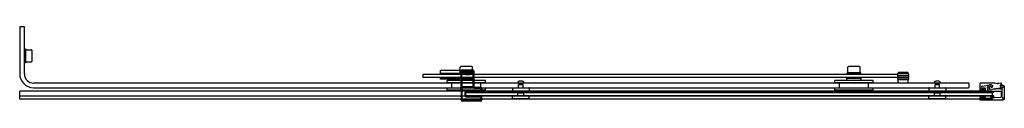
# Model space of a CAD drawing. Header units: millimetres. Extents: x 3759.11 to 3760.81, y 3824.97 to 3825.1.
import ezdxf

# ---------------------------------------------------------------- set-up
doc = ezdxf.new("R2010")
doc.units = ezdxf.units.MM
doc.layers.add('SANINDUSA', color=3, linetype='Continuous')

msp = doc.modelspace()

# ---------------------------------------------------------------- linework, layer by layer
at = {"layer": 'SANINDUSA'}
for p, q in [((3759.106, 3825.095), (3759.106, 3825.014)), ((3759.114, 3825.095), (3759.106, 3825.095)), ((3759.114, 3825.014), (3759.114, 3825.095)), ((3759.114, 3825.057), (3759.116, 3825.057)), ((3759.114, 3825.033), (3759.114, 3825.057)), ((3759.116, 3825.057), (3759.116, 3825.033)), ((3759.116, 3825.0535), (3759.1163, 3825.0535)), ((3759.1163, 3825.0344), (3759.1163, 3825.0557)), ((3759.1163, 3825.0557), (3759.1258, 3825.0557)), ((3759.1268, 3825.0547), (3759.1268, 3825.0354)), ((3759.116, 3825.033), (3759.114, 3825.033)), ((3759.1163, 3825.0365), (3759.116, 3825.0365)), ((3759.1258, 3825.0344), (3759.1163, 3825.0344)), ((3759.8031, 3825.0137), (3760.6231, 3825.0137)), ((3759.8031, 3825.0077), (3759.8031, 3825.0137)), ((3759.8674, 3825.0197), (3759.8331, 3825.0197)), ((3759.8331, 3825.0147), (3759.8331, 3825.0197)), ((3759.8661, 3825.0147), (3759.8331, 3825.0147)), ((3759.8336, 3825.0147), (3759.8336, 3825.0137)), ((3759.8661, 3825.0137), (3759.8661, 3825.0157)), ((3759.8674, 3825.016), (3759.8674, 3825.0255)), ((3759.8887, 3825.016), (3759.8674, 3825.016)), ((3759.8877, 3825.0265), (3759.8684, 3825.0265)), ((3759.8689, 3825.0187), (3759.8693, 3825.0183)), ((3759.8689, 3824.9843), (3759.8689, 3825.0187)), ((3759.8689, 3825.0135), (3759.869, 3825.0155)), ((3759.8689, 3825.0135), (3759.8704, 3825.0135)), ((3759.8689, 3825.0135), (3759.8689, 3825.007)), ((3759.869, 3825.0155), (3759.8693, 3825.0157)), ((3759.8693, 3825.0183), (3759.8708, 3825.0183)), ((3759.8693, 3825.0183), (3759.8693, 3825.0157)), ((3759.8708, 3825.0157), (3759.8693, 3825.0157)), ((3759.8696, 3825.0157), (3759.8696, 3825.016)), ((3759.8703, 3825.014), (3759.8706, 3825.0142)), ((3759.8704, 3825.007), (3759.8704, 3825.0135)), ((3759.8706, 3825.0142), (3759.8708, 3825.0157)), ((3759.8708, 3825.0157), (3759.8708, 3825.0183)), ((3759.8713, 3825.0203), (3759.8709, 3825.0207)), ((3759.8709, 3825.0207), (3759.8772, 3825.0207)), ((3759.8885, 3825.0203), (3759.8713, 3825.0203)), ((3759.8713, 3825.0203), (3759.8713, 3825.0188)), ((3759.8713, 3825.0188), (3759.8885, 3825.0188)), ((3759.8769, 3825.0138), (3759.8829, 3825.0138)), ((3759.877, 3825.0137), (3759.877, 3825.0138)), ((3759.8827, 3825.0137), (3759.877, 3825.0137)), ((3759.8774, 3825.0135), (3759.877, 3825.0137)), ((3759.8775, 3825.0209), (3759.8772, 3825.0206)), ((3759.8825, 3825.0206), (3759.8772, 3825.0206)), ((3759.8774, 3825.0205), (3759.8772, 3825.0206)), ((3759.8823, 3825.0205), (3759.8774, 3825.0205)), ((3759.8823, 3825.0135), (3759.8774, 3825.0135)), ((3759.8774, 3825.0133), (3759.8823, 3825.0133)), ((3759.8779, 3825.0129), (3759.8774, 3825.0133)), ((3759.8775, 3825.0209), (3759.8822, 3825.0209)), ((3759.8779, 3825.0129), (3759.8819, 3825.0129)), ((3759.8819, 3825.0129), (3759.8823, 3825.0133)), ((3759.8822, 3825.0209), (3759.8825, 3825.0206)), ((3759.8823, 3825.0205), (3759.8825, 3825.0206)), ((3759.8823, 3825.0135), (3759.8827, 3825.0137)), ((3759.8825, 3825.0207), (3759.8889, 3825.0207)), ((3759.8827, 3825.0137), (3759.8827, 3825.0138)), ((3759.8859, 3825.0137), (3759.8859, 3825.0137)), ((3759.8866, 3825.0157), (3759.8866, 3825.016)), ((3759.8889, 3825.0207), (3759.8885, 3825.0203)), ((3759.8885, 3825.0188), (3759.8885, 3825.0203)), ((3759.8887, 3825.016), (3759.8887, 3825.0255)), ((3759.889, 3825.0183), (3759.889, 3825.0157)), ((3759.889, 3825.0183), (3759.8905, 3825.0183)), ((3759.8905, 3825.0157), (3759.889, 3825.0157)), ((3759.889, 3825.0157), (3759.8891, 3825.0142)), ((3759.8891, 3825.0142), (3759.8894, 3825.014)), ((3759.8893, 3825.0135), (3759.8908, 3825.0135)), ((3759.8893, 3825.0135), (3759.8893, 3825.007)), ((3759.8901, 3825.0137), (3759.8901, 3825.0157)), ((3759.8905, 3825.0183), (3759.8909, 3825.0187)), ((3759.8905, 3825.0157), (3759.8905, 3825.0183)), ((3759.8905, 3825.0157), (3759.8907, 3825.0155)), ((3759.8908, 3825.0155), (3759.8908, 3825.0135)), ((3759.8908, 3825.007), (3759.8908, 3825.0135)), ((3759.8909, 3825.0187), (3759.8909, 3824.992)), ((3760.5361, 3825.0137), (3760.5361, 3825.0157)), ((3760.5374, 3825.016), (3760.5374, 3825.0255)), ((3760.5587, 3825.016), (3760.5374, 3825.016)), ((3760.5577, 3825.0265), (3760.5384, 3825.0265)), ((3760.5396, 3825.0157), (3760.5396, 3825.016)), ((3760.5559, 3825.0137), (3760.5559, 3825.0137)), ((3760.5566, 3825.0157), (3760.5566, 3825.016)), ((3760.5587, 3825.016), (3760.5587, 3825.0255)), ((3760.5601, 3825.0137), (3760.5601, 3825.0157)), ((3760.6231, 3825.0137), (3760.6231, 3825.0077)), ((3760.6251, 3825.0164), (3760.6246, 3825.0159)), ((3760.6416, 3825.0159), (3760.6246, 3825.0159)), ((3760.6246, 3825.0144), (3760.6246, 3825.0159)), ((3760.6416, 3825.0144), (3760.6246, 3825.0144)), ((3760.6416, 3825.0141), (3760.6246, 3825.0141)), ((3760.6246, 3825.0111), (3760.6416, 3825.0111)), ((3760.6411, 3825.0164), (3760.6251, 3825.0164)), ((3760.6261, 3825.0141), (3760.6261, 3825.0144)), ((3760.6261, 3825.0107), (3760.6261, 3825.0111)), ((3760.6401, 3825.0141), (3760.6401, 3825.0144)), ((3760.6401, 3825.0107), (3760.6401, 3825.0111)), ((3760.6411, 3825.0164), (3760.6416, 3825.0159)), ((3760.6416, 3825.0144), (3760.6416, 3825.0159)), ((3760.7461, 3824.998), (3759.13, 3824.998)), ((3760.6231, 3825.0077), (3759.8031, 3825.0077)), ((3759.8656, 3825.0067), (3759.8331, 3825.0067)), ((3759.8331, 3825.0047), (3759.8331, 3825.0067)), ((3759.8656, 3825.0047), (3759.8331, 3825.0047)), ((3759.8341, 3825.0077), (3759.8341, 3825.0067)), ((3759.9111, 3825.0025), (3759.8451, 3825.0025)), ((3759.8451, 3824.9985), (3759.8451, 3825.0025)), ((3759.9111, 3824.9985), (3759.8451, 3824.9985)), ((3759.8531, 3824.9895), (3759.8531, 3824.9985)), ((3759.8656, 3825.0067), (3759.8656, 3825.0077)), ((3759.8656, 3825.0067), (3759.8656, 3825.0057)), ((3759.8656, 3825.0067), (3759.8906, 3825.0067)), ((3759.8656, 3825.0067), (3759.8656, 3825.0067)), ((3759.8656, 3825.0047), (3759.8656, 3825.0057)), ((3759.8906, 3825.0057), (3759.8656, 3825.0057)), ((3759.8656, 3825.0025), (3759.8656, 3825.0047)), ((3759.8664, 3825.0038), (3759.8659, 3825.0057)), ((3759.8883, 3825.0027), (3759.8679, 3825.0027)), ((3759.8689, 3825.007), (3759.8704, 3825.007)), ((3759.8689, 3825.007), (3759.869, 3825.005)), ((3759.869, 3825.005), (3759.8693, 3825.0047)), ((3759.8691, 3824.9927), (3759.8691, 3825.0031)), ((3759.8691, 3825.0031), (3759.8691, 3825.0031)), ((3759.8691, 3824.9927), (3759.8691, 3825.0031)), ((3759.8692, 3825.0043), (3759.8693, 3825.0044)), ((3759.8709, 3825.0043), (3759.8692, 3825.0043)), ((3759.8692, 3825.0041), (3759.8693, 3825.0042)), ((3759.8693, 3825.0047), (3759.8708, 3825.0047)), ((3759.8693, 3825.0047), (3759.8693, 3825.0044)), ((3759.8693, 3825.0042), (3759.8693, 3824.9916)), ((3759.8703, 3825.0064), (3759.8706, 3825.0062)), ((3759.8708, 3825.0047), (3759.8706, 3825.0062)), ((3759.8708, 3825.0044), (3759.8708, 3825.0047)), ((3759.8708, 3825.0044), (3759.889, 3825.0044)), ((3759.8708, 3824.9916), (3759.8708, 3825.0042)), ((3759.8708, 3825.0042), (3759.889, 3825.0042)), ((3759.8709, 3825.0043), (3759.8709, 3825.0044)), ((3759.8709, 3825.0044), (3759.8709, 3825.0042)), ((3759.8714, 3825.0044), (3759.8883, 3825.0044)), ((3759.8714, 3825.0042), (3759.8714, 3825.0044)), ((3759.8883, 3825.0044), (3759.8883, 3825.0042)), ((3759.8888, 3825.0044), (3759.8889, 3825.0043)), ((3759.8888, 3825.0042), (3759.8888, 3825.0044)), ((3759.8906, 3825.0043), (3759.8889, 3825.0043)), ((3759.8891, 3825.0062), (3759.889, 3825.0047)), ((3759.889, 3825.0047), (3759.8905, 3825.0047)), ((3759.889, 3825.0047), (3759.889, 3825.0044)), ((3759.889, 3825.0042), (3759.889, 3824.9916)), ((3759.8891, 3825.0062), (3759.8894, 3825.0064)), ((3759.8893, 3825.007), (3759.8908, 3825.007)), ((3759.8897, 3825.0038), (3759.8902, 3825.0057)), ((3759.8905, 3825.0047), (3759.8907, 3825.005)), ((3759.8905, 3825.0044), (3759.8905, 3825.0047)), ((3759.8905, 3825.0044), (3759.8906, 3825.0043)), ((3759.8905, 3824.9916), (3759.8905, 3825.0042)), ((3759.8905, 3825.0042), (3759.8906, 3825.0041)), ((3759.8906, 3825.0067), (3759.8906, 3825.0077)), ((3759.8906, 3825.0057), (3759.8906, 3825.0067)), ((3759.8906, 3825.0047), (3759.8906, 3825.0057)), ((3759.8906, 3825.0025), (3759.8906, 3825.0047)), ((3759.8906, 3825.0031), (3759.8906, 3824.9927)), ((3759.8906, 3825.0031), (3759.8906, 3825.0031)), ((3759.8906, 3825.0031), (3759.8906, 3824.9927)), ((3759.8908, 3825.005), (3759.8908, 3825.007)), ((3759.9031, 3824.9895), (3759.9031, 3824.9985)), ((3759.9111, 3824.9985), (3759.9111, 3825.0025)), ((3759.9668, 3824.998), (3759.9668, 3824.9988)), ((3759.9773, 3824.998), (3759.9668, 3824.998)), ((3759.9681, 3824.99), (3759.9681, 3824.9952)), ((3759.9684, 3824.9955), (3759.9758, 3824.9955)), ((3759.9691, 3824.996), (3759.9691, 3824.998)), ((3759.9751, 3824.996), (3759.9691, 3824.996)), ((3759.9696, 3824.9956), (3759.9691, 3824.996)), ((3759.9748, 3825.0013), (3759.9694, 3825.0013)), ((3759.9745, 3824.9956), (3759.9751, 3824.996)), ((3759.9751, 3824.996), (3759.9751, 3824.998)), ((3759.9761, 3824.99), (3759.9761, 3824.9952)), ((3759.9773, 3824.998), (3759.9773, 3824.9988)), ((3760.5811, 3825.0025), (3760.5151, 3825.0025)), ((3760.5151, 3824.9985), (3760.5151, 3825.0025)), ((3760.5811, 3824.9985), (3760.5151, 3824.9985)), ((3760.5231, 3824.9895), (3760.5231, 3824.9985)), ((3760.5356, 3825.0067), (3760.5356, 3825.0077)), ((3760.5356, 3825.0067), (3760.5356, 3825.0057)), ((3760.5356, 3825.0067), (3760.5606, 3825.0067)), ((3760.5356, 3825.0067), (3760.5356, 3825.0067)), ((3760.5356, 3825.0047), (3760.5356, 3825.0057)), ((3760.5606, 3825.0057), (3760.5356, 3825.0057)), ((3760.5356, 3825.0025), (3760.5356, 3825.0047)), ((3760.5364, 3825.0038), (3760.5359, 3825.0057)), ((3760.5583, 3825.0027), (3760.5379, 3825.0027)), ((3760.5597, 3825.0038), (3760.5602, 3825.0057)), ((3760.5606, 3825.0067), (3760.5606, 3825.0077)), ((3760.5606, 3825.0057), (3760.5606, 3825.0067)), ((3760.5606, 3825.0047), (3760.5606, 3825.0057)), ((3760.5606, 3825.0025), (3760.5606, 3825.0047)), ((3760.5731, 3824.9895), (3760.5731, 3824.9985)), ((3760.5811, 3824.9985), (3760.5811, 3825.0025)), ((3760.6416, 3825.0107), (3760.6246, 3825.0107)), ((3760.6246, 3825.0077), (3760.6416, 3825.0077)), ((3760.6416, 3825.0074), (3760.6246, 3825.0074)), ((3760.6246, 3825.0044), (3760.6416, 3825.0044)), ((3760.6416, 3825.004), (3760.6246, 3825.004)), ((3760.6246, 3824.998), (3760.6246, 3825.004)), ((3760.6261, 3825.0074), (3760.6261, 3825.0077)), ((3760.6261, 3825.004), (3760.6261, 3825.0044)), ((3760.6401, 3825.0074), (3760.6401, 3825.0077)), ((3760.6401, 3825.004), (3760.6401, 3825.0044)), ((3760.6416, 3824.998), (3760.6416, 3825.004)), ((3760.6868, 3824.998), (3760.6868, 3824.9988)), ((3760.6973, 3824.998), (3760.6868, 3824.998)), ((3760.6881, 3824.99), (3760.6881, 3824.9952)), ((3760.6884, 3824.9955), (3760.6958, 3824.9955)), ((3760.6891, 3824.996), (3760.6891, 3824.998)), ((3760.6951, 3824.996), (3760.6891, 3824.996)), ((3760.6896, 3824.9956), (3760.6891, 3824.996)), ((3760.6948, 3825.0013), (3760.6894, 3825.0013)), ((3760.6945, 3824.9956), (3760.6951, 3824.996)), ((3760.6951, 3824.996), (3760.6951, 3824.998)), ((3760.6961, 3824.99), (3760.6961, 3824.9952)), ((3760.6973, 3824.998), (3760.6973, 3824.9988)), ((3760.7471, 3824.991), (3760.7471, 3824.997)), ((3760.7658, 3824.9971), (3760.7658, 3824.9853)), ((3760.7913, 3824.9981), (3760.7668, 3824.9981)), ((3760.7694, 3824.9929), (3760.7828, 3824.995)), ((3760.7929, 3824.9969), (3760.792, 3824.9978)), ((3760.7962, 3824.9972), (3760.7934, 3824.9968)), ((3760.7968, 3824.9968), (3760.7964, 3824.9971)), ((3760.7975, 3824.9972), (3760.7972, 3824.9969)), ((3760.802, 3824.998), (3760.7977, 3824.9974)), ((3760.8018, 3824.9956), (3760.803, 3824.996)), ((3760.8043, 3824.9939), (3760.8024, 3824.9935)), ((3759.8771, 3824.9838), (3759.106, 3824.9838)), ((3759.13, 3824.99), (3760.7461, 3824.99)), ((3759.9111, 3824.9895), (3759.8451, 3824.9895)), ((3759.8451, 3824.986), (3759.8451, 3824.9895)), ((3759.9111, 3824.986), (3759.8451, 3824.986)), ((3759.8689, 3824.9843), (3759.8689, 3824.9842)), ((3759.8689, 3824.9834), (3759.8689, 3824.9772)), ((3759.8691, 3824.9927), (3759.8691, 3824.9927)), ((3759.8693, 3824.9916), (3759.8692, 3824.9917)), ((3759.8693, 3824.9914), (3759.8692, 3824.9915)), ((3759.8692, 3824.9915), (3759.8709, 3824.9915)), ((3759.8693, 3824.9914), (3759.8693, 3824.9694)), ((3759.889, 3824.9916), (3759.8708, 3824.9916)), ((3759.8708, 3824.9694), (3759.8708, 3824.9914)), ((3759.889, 3824.9914), (3759.8708, 3824.9914)), ((3759.8709, 3824.9916), (3759.8709, 3824.9915)), ((3759.8709, 3824.9915), (3759.8709, 3824.9915)), ((3759.8714, 3824.9915), (3759.8714, 3824.9916)), ((3759.8883, 3824.9915), (3759.8714, 3824.9915)), ((3759.8756, 3824.9819), (3759.8771, 3824.9819)), ((3759.8756, 3824.9819), (3759.8756, 3824.9761)), ((3759.8771, 3824.9835), (3759.8771, 3824.9838)), ((3760.7871, 3824.9838), (3759.8771, 3824.9838)), ((3759.8771, 3824.9835), (3759.8771, 3824.9831)), ((3759.8771, 3824.9826), (3759.8771, 3824.9831)), ((3759.8771, 3824.9826), (3759.8771, 3824.9823)), ((3759.8771, 3824.9757), (3759.8771, 3824.9823)), ((3760.7871, 3824.9823), (3759.8771, 3824.9823)), ((3759.8771, 3824.982), (3760.7871, 3824.982)), ((3759.8771, 3824.976), (3759.8771, 3824.982)), ((3759.8771, 3824.9761), (3759.8771, 3824.9819)), ((3759.8774, 3824.9822), (3759.8776, 3824.9824)), ((3759.9032, 3824.9822), (3759.8774, 3824.9822)), ((3759.8776, 3824.9839), (3759.8776, 3824.9824)), ((3759.903, 3824.9839), (3759.8776, 3824.9839)), ((3759.8776, 3824.9824), (3759.903, 3824.9824)), ((3759.8883, 3824.9916), (3759.8883, 3824.9915)), ((3759.8888, 3824.9915), (3759.8888, 3824.9916)), ((3759.8889, 3824.9915), (3759.8888, 3824.9915)), ((3759.8889, 3824.9915), (3759.8906, 3824.9915)), ((3759.889, 3824.9914), (3759.8905, 3824.9914)), ((3759.8906, 3824.9917), (3759.8905, 3824.9916)), ((3759.8906, 3824.9915), (3759.8905, 3824.9914)), ((3759.8906, 3824.9927), (3759.8906, 3824.9927)), ((3759.8909, 3824.992), (3759.8906, 3824.9917)), ((3759.8906, 3824.9917), (3759.8906, 3824.9915)), ((3759.8915, 3824.9906), (3759.8919, 3824.991)), ((3759.9025, 3824.9906), (3759.8915, 3824.9906)), ((3759.8915, 3824.9906), (3759.8915, 3824.9891)), ((3759.8915, 3824.9891), (3759.9025, 3824.9891)), ((3759.8919, 3824.991), (3759.9029, 3824.991)), ((3759.9029, 3824.991), (3759.9025, 3824.9906)), ((3759.9025, 3824.9891), (3759.9025, 3824.9906)), ((3759.903, 3824.9886), (3759.9045, 3824.9886)), ((3759.903, 3824.9886), (3759.903, 3824.9839)), ((3759.903, 3824.9839), (3759.903, 3824.9824)), ((3759.9045, 3824.9839), (3759.903, 3824.9839)), ((3759.903, 3824.9824), (3759.9032, 3824.9822)), ((3759.9045, 3824.9886), (3759.9049, 3824.989)), ((3759.9045, 3824.9839), (3759.9045, 3824.9886)), ((3759.9047, 3824.9837), (3759.9045, 3824.9839)), ((3759.9047, 3824.9841), (3759.9049, 3824.9843)), ((3759.9049, 3824.989), (3759.9049, 3824.9843)), ((3759.9111, 3824.986), (3759.9111, 3824.9895)), ((3759.9576, 3824.9897), (3759.9576, 3824.9823)), ((3759.9579, 3824.99), (3759.9863, 3824.99)), ((3759.9863, 3824.982), (3759.9579, 3824.982)), ((3759.9675, 3824.981), (3759.967, 3824.9805)), ((3759.9772, 3824.9805), (3759.967, 3824.9805)), ((3759.967, 3824.976), (3759.967, 3824.9805)), ((3759.9767, 3824.981), (3759.9675, 3824.981)), ((3759.9681, 3824.981), (3759.9681, 3824.982)), ((3759.9761, 3824.981), (3759.9761, 3824.982)), ((3759.9767, 3824.981), (3759.9772, 3824.9805)), ((3759.9772, 3824.976), (3759.9772, 3824.9805)), ((3759.9866, 3824.9897), (3759.9866, 3824.9823)), ((3760.5811, 3824.9895), (3760.5151, 3824.9895)), ((3760.5151, 3824.986), (3760.5151, 3824.9895)), ((3760.5811, 3824.986), (3760.5151, 3824.986)), ((3760.5811, 3824.986), (3760.5811, 3824.9895)), ((3760.6776, 3824.9897), (3760.6776, 3824.9823)), ((3760.6779, 3824.99), (3760.7063, 3824.99)), ((3760.7063, 3824.982), (3760.6779, 3824.982)), ((3760.6875, 3824.981), (3760.687, 3824.9805)), ((3760.6972, 3824.9805), (3760.687, 3824.9805)), ((3760.687, 3824.976), (3760.687, 3824.9805)), ((3760.6967, 3824.981), (3760.6875, 3824.981)), ((3760.6881, 3824.981), (3760.6881, 3824.982)), ((3760.6961, 3824.981), (3760.6961, 3824.982)), ((3760.6967, 3824.981), (3760.6972, 3824.9805)), ((3760.6972, 3824.976), (3760.6972, 3824.9805)), ((3760.7066, 3824.9897), (3760.7066, 3824.9823)), ((3760.7668, 3824.986), (3760.7668, 3824.9867)), ((3760.7668, 3824.9843), (3760.7686, 3824.9843)), ((3760.7671, 3824.987), (3760.774, 3824.987)), ((3760.7741, 3824.9868), (3760.7671, 3824.9868)), ((3760.7671, 3824.9868), (3760.7671, 3824.9858)), ((3760.7671, 3824.9858), (3760.7693, 3824.9858)), ((3760.7686, 3824.9857), (3760.7671, 3824.9857)), ((3760.7671, 3824.9838), (3760.7671, 3824.982)), ((3760.7693, 3824.9838), (3760.7671, 3824.9838)), ((3760.7671, 3824.982), (3760.7741, 3824.982)), ((3760.7689, 3824.9846), (3760.7689, 3824.9854)), ((3760.7693, 3824.9858), (3760.7693, 3824.9838)), ((3760.7743, 3824.9893), (3760.7697, 3824.9893)), ((3760.7718, 3824.9838), (3760.7718, 3824.9858)), ((3760.7718, 3824.9858), (3760.7741, 3824.9858)), ((3760.7741, 3824.9838), (3760.7718, 3824.9838)), ((3760.7722, 3824.9854), (3760.7722, 3824.9846)), ((3760.774, 3824.9857), (3760.7725, 3824.9857)), ((3760.7725, 3824.9843), (3760.7743, 3824.9843)), ((3760.7741, 3824.9858), (3760.7741, 3824.9868)), ((3760.7741, 3824.982), (3760.7741, 3824.9838)), ((3760.7743, 3824.9867), (3760.7743, 3824.986)), ((3760.7753, 3824.9853), (3760.7753, 3824.9883)), ((3760.8013, 3824.9879), (3760.7839, 3824.9869)), ((3760.7841, 3824.9875), (3760.8013, 3824.99)), ((3760.7844, 3824.9834), (3760.7844, 3824.9827)), ((3760.7856, 3824.9827), (3760.7856, 3824.9834)), ((3760.7861, 3824.9839), (3760.7881, 3824.9839)), ((3760.7871, 3824.9835), (3760.7871, 3824.9838)), ((3760.7871, 3824.9835), (3760.7871, 3824.9831)), ((3760.7871, 3824.9826), (3760.7871, 3824.9831)), ((3760.7871, 3824.9826), (3760.7871, 3824.9823)), ((3760.7871, 3824.9823), (3760.7871, 3824.9757)), ((3760.7871, 3824.982), (3760.7871, 3824.976)), ((3760.7886, 3824.9834), (3760.7886, 3824.9827)), ((3760.7898, 3824.9827), (3760.7898, 3824.9834)), ((3760.7903, 3824.9839), (3760.8013, 3824.9839)), ((3760.8023, 3824.9829), (3760.8023, 3824.9742)), ((3760.8038, 3824.9794), (3760.8043, 3824.9798)), ((3760.8043, 3824.9782), (3760.8038, 3824.9787)), ((3760.8043, 3824.98), (3760.8043, 3824.9894)), ((3760.8043, 3824.9738), (3760.8043, 3824.978)), ((3760.8044, 3824.9737), (3760.8044, 3824.9893)), ((3760.8046, 3824.9901), (3760.8056, 3824.991)), ((3760.8046, 3824.9898), (3760.8055, 3824.9907)), ((3760.8058, 3824.9917), (3760.8058, 3824.9927)), ((3760.8058, 3824.9917), (3760.8058, 3824.9917)), ((3760.8059, 3824.9916), (3760.8059, 3824.9924)), ((3760.8069, 3824.9934), (3760.8079, 3824.9934)), ((3760.8079, 3824.9934), (3760.8079, 3824.9694)), ((3759.8771, 3824.9757), (3759.106, 3824.9757)), ((3760.7871, 3824.9702), (3759.106, 3824.9702)), ((3759.8689, 3824.9762), (3759.869, 3824.9758)), ((3759.869, 3824.9699), (3759.8689, 3824.9697)), ((3759.8689, 3824.969), (3759.8689, 3824.9697)), ((3759.8693, 3824.9694), (3759.8689, 3824.969)), ((3759.869, 3824.9744), (3759.869, 3824.9712)), ((3759.8693, 3824.9694), (3759.8708, 3824.9694)), ((3759.8709, 3824.967), (3759.8713, 3824.9674)), ((3759.9029, 3824.967), (3759.8709, 3824.967)), ((3759.8713, 3824.9674), (3759.8713, 3824.9689)), ((3759.9025, 3824.9689), (3759.8713, 3824.9689)), ((3759.8713, 3824.9674), (3759.9025, 3824.9674)), ((3759.8756, 3824.9761), (3759.8771, 3824.9761)), ((3760.7871, 3824.976), (3759.8771, 3824.976)), ((3760.7871, 3824.9757), (3759.8771, 3824.9757)), ((3759.8774, 3824.9758), (3759.9032, 3824.9758)), ((3759.8776, 3824.9756), (3759.8774, 3824.9758)), ((3759.8776, 3824.9741), (3759.8776, 3824.9756)), ((3759.903, 3824.9756), (3759.8776, 3824.9756)), ((3759.8776, 3824.9741), (3759.903, 3824.9741)), ((3759.9025, 3824.9674), (3759.9025, 3824.9689)), ((3759.9025, 3824.9674), (3759.9029, 3824.967)), ((3759.9032, 3824.9758), (3759.903, 3824.9756)), ((3759.903, 3824.9756), (3759.903, 3824.9741)), ((3759.903, 3824.9741), (3759.9045, 3824.9741)), ((3759.903, 3824.9741), (3759.903, 3824.9694)), ((3759.9045, 3824.9694), (3759.903, 3824.9694)), ((3759.9045, 3824.9741), (3759.9047, 3824.9743)), ((3759.9045, 3824.9694), (3759.9045, 3824.9741)), ((3759.9049, 3824.969), (3759.9045, 3824.9694)), ((3759.9047, 3824.9712), (3759.9047, 3824.9743)), ((3759.9049, 3824.9697), (3759.9047, 3824.9699)), ((3759.9049, 3824.9697), (3759.9049, 3824.969)), ((3759.9576, 3824.9711), (3759.9576, 3824.9757)), ((3759.9866, 3824.971), (3759.9576, 3824.971)), ((3759.9576, 3824.97), (3759.9576, 3824.971)), ((3759.9866, 3824.97), (3759.9576, 3824.97)), ((3759.9863, 3824.976), (3759.9579, 3824.976)), ((3759.9866, 3824.9711), (3759.9866, 3824.9757)), ((3759.9866, 3824.97), (3759.9866, 3824.971)), ((3760.6776, 3824.9711), (3760.6776, 3824.9757)), ((3760.7066, 3824.971), (3760.6776, 3824.971)), ((3760.6776, 3824.97), (3760.6776, 3824.971)), ((3760.7066, 3824.97), (3760.6776, 3824.97)), ((3760.7063, 3824.976), (3760.6779, 3824.976)), ((3760.7066, 3824.9711), (3760.7066, 3824.9757)), ((3760.7066, 3824.97), (3760.7066, 3824.971)), ((3760.7658, 3824.9728), (3760.7658, 3824.9698)), ((3760.7686, 3824.9738), (3760.7668, 3824.9738)), ((3760.7668, 3824.9714), (3760.7668, 3824.9721)), ((3760.7668, 3824.9688), (3760.8046, 3824.9688)), ((3760.7671, 3824.976), (3760.7671, 3824.9742)), ((3760.7741, 3824.976), (3760.7671, 3824.976)), ((3760.7671, 3824.9742), (3760.7693, 3824.9742)), ((3760.7671, 3824.9724), (3760.7686, 3824.9724)), ((3760.7693, 3824.9722), (3760.7671, 3824.9722)), ((3760.7671, 3824.9722), (3760.7671, 3824.9712)), ((3760.7671, 3824.9712), (3760.7741, 3824.9712)), ((3760.774, 3824.9711), (3760.7671, 3824.9711)), ((3760.7689, 3824.9727), (3760.7689, 3824.9735)), ((3760.7693, 3824.9742), (3760.7693, 3824.9722)), ((3760.7718, 3824.9742), (3760.7741, 3824.9742)), ((3760.7718, 3824.9722), (3760.7718, 3824.9742)), ((3760.7741, 3824.9722), (3760.7718, 3824.9722)), ((3760.7722, 3824.9735), (3760.7722, 3824.9727)), ((3760.7743, 3824.9738), (3760.7725, 3824.9738)), ((3760.7725, 3824.9724), (3760.774, 3824.9724)), ((3760.7741, 3824.9742), (3760.7741, 3824.976)), ((3760.7741, 3824.9712), (3760.7741, 3824.9722)), ((3760.7743, 3824.9721), (3760.7743, 3824.9714)), ((3760.7753, 3824.9724), (3760.7753, 3824.9728)), ((3760.7839, 3824.972), (3760.7764, 3824.9714)), ((3760.7844, 3824.9753), (3760.7844, 3824.9725)), ((3760.7856, 3824.9726), (3760.7856, 3824.9753)), ((3760.7881, 3824.9723), (3760.7861, 3824.9721)), ((3760.7871, 3824.9757), (3760.7871, 3824.9754)), ((3760.7871, 3824.9744), (3760.7871, 3824.9754)), ((3760.7871, 3824.9744), (3760.7871, 3824.9712)), ((3760.7871, 3824.9702), (3760.7871, 3824.9712)), ((3760.7886, 3824.9753), (3760.7886, 3824.9728)), ((3760.7898, 3824.9729), (3760.7898, 3824.9753)), ((3760.8014, 3824.9732), (3760.7903, 3824.9724)), ((3760.8055, 3824.9724), (3760.8046, 3824.9733)), ((3760.8055, 3824.9722), (3760.8046, 3824.9731)), ((3760.8058, 3824.97), (3760.8058, 3824.9715)), ((3760.8059, 3824.9704), (3760.8059, 3824.9714)), ((3760.8079, 3824.9694), (3760.8069, 3824.9694))]:
    msp.add_line(p, q, dxfattribs=at)
at = {"layer": 'SANINDUSA', "ltscale": 10}
msp.add_line((3759.106, 3824.9702), (3759.106, 3824.9838), dxfattribs=at)
at = {"layer": 'SANINDUSA'}
for centre, radius, start, end in [((3759.1258, 3825.0547), 0.001, 0, 90), ((3759.1258, 3825.0354), 0.001, 270, 0), ((3759.13, 3825.014), 0.024, 180, 270), ((3759.13, 3825.014), 0.016, 180, 270), ((3759.8684, 3825.0255), 0.001, 90, 180), ((3759.8798, 3825.1136), 0.1001, 264.5435, 268.5641), ((3759.8725, 3825.0142), 0.00217, 185.005, 198.8651), ((3759.8798, 3825.1136), 0.1006, 264.6327, 268.7818), ((3759.8798, 3825.1136), 0.0998, 264.6918, 275.3262), ((3759.8798, 3825.1136), 0.0983, 264.6918, 275.3262), ((3759.877, 3825.0144), 0.000652, 254.7859, 270.4494), ((3759.8773, 3825.0204), 0.000144, 338.2447, 60), ((3759.8773, 3825.0134), 0.000144, 323.7076, 60), ((3759.8798, 3825.1136), 0.1006, 271.2363, 275.3849), ((3759.8824, 3825.0204), 0.000144, 120, 201.7553), ((3759.8824, 3825.0134), 0.000144, 120, 216.2924), ((3759.8798, 3825.1136), 0.1001, 271.4545, 275.4745), ((3759.8877, 3825.0255), 0.001, 0, 90), ((3759.8872, 3825.0142), 0.00217, 341.0923, 354.9415), ((3760.5384, 3825.0255), 0.001, 90, 180), ((3760.5577, 3825.0255), 0.001, 0, 90), ((3760.6246, 3825.0126), 0.0015, 90, 270), ((3760.6416, 3825.0126), 0.0015, 270, 90), ((3759.8679, 3825.0042), 0.0015, 195.0662, 270), ((3759.8695, 3825.0022), 0.0005, 37.385, 90), ((3759.8725, 3825.0063), 0.00217, 161.1324, 174.9975), ((3759.8798, 3824.9068), 0.1001, 84.5255, 95.4565), ((3759.8798, 3824.9068), 0.1006, 84.6151, 95.3673), ((3759.8798, 3824.9068), 0.0998, 84.6738, 95.3082), ((3759.8798, 3824.9068), 0.0983, 84.6738, 95.3082), ((3759.8867, 3825.0022), 0.0005, 90, 142.615), ((3759.8883, 3825.0042), 0.0015, 270, 344.9338), ((3759.8872, 3825.0063), 0.00217, 5.056, 18.9102), ((3759.9694, 3824.9988), 0.00256, 90, 180), ((3759.9684, 3824.9952), 0.0003, 90, 180), ((3759.9695, 3824.9955), 0.000144, 0.1548, 60), ((3759.9746, 3824.9955), 0.000144, 120, 179.8452), ((3759.9748, 3824.9988), 0.00256, 0, 90), ((3759.9758, 3824.9952), 0.0003, 0, 90), ((3760.5379, 3825.0042), 0.0015, 195.0662, 270), ((3760.5395, 3825.0022), 0.0005, 37.385, 90), ((3760.5567, 3825.0022), 0.0005, 90, 142.615), ((3760.5583, 3825.0042), 0.0015, 270, 344.9338), ((3760.6246, 3825.0092), 0.0015, 90, 270), ((3760.6246, 3825.0059), 0.0015, 90, 270), ((3760.6416, 3825.0092), 0.0015, 270, 90), ((3760.6416, 3825.0059), 0.0015, 270, 90), ((3760.6894, 3824.9988), 0.00256, 90, 180), ((3760.6884, 3824.9952), 0.0003, 90, 180), ((3760.6895, 3824.9955), 0.000144, 0.1548, 60), ((3760.6946, 3824.9955), 0.000144, 120, 179.8452), ((3760.6948, 3824.9988), 0.00256, 0, 90), ((3760.6958, 3824.9952), 0.0003, 0, 90), ((3760.7461, 3824.997), 0.001, 0, 90), ((3760.7668, 3824.9971), 0.001, 90, 180), ((3760.7837, 3824.9893), 0.00537, 55.3737, 271.6209), ((3760.7838, 3824.9891), 0.00598, 55.5307, 98.9939), ((3760.7862, 3824.9926), 0.00177, 232.1849, 55.5307), ((3760.7913, 3824.9971), 0.001, 45, 90), ((3760.7933, 3824.9972), 0.0005, 225, 278), ((3760.7963, 3824.9969), 0.0003, 53, 98), ((3760.7963, 3824.9969), 0.0003, 53, 98), ((3760.7963, 3824.9969), 0.0003, 53, 98), ((3760.7963, 3824.9969), 0.0003, 53, 98), ((3760.797, 3824.9971), 0.0003, 233, 323), ((3760.797, 3824.9971), 0.0003, 233, 323), ((3760.797, 3824.9971), 0.0003, 233, 323), ((3760.797, 3824.9971), 0.0003, 233, 323), ((3760.7977, 3824.9971), 0.0003, 98, 143), ((3760.7977, 3824.9971), 0.0003, 98, 143), ((3760.7977, 3824.9971), 0.0003, 98, 143), ((3760.7977, 3824.9971), 0.0003, 98, 143), ((3760.8021, 3824.9946), 0.001, 107.0409, 195.5318), ((3760.7838, 3824.9895), 0.018, 3.1257, 15.5318), ((3760.8021, 3824.997), 0.001, 22.0416, 98), ((3760.8029, 3824.9964), 0.0005, 287.0409, 19.8637), ((3760.7838, 3824.9895), 0.0208, 19.8637, 22.0416), ((3760.8046, 3824.9927), 0.00125, 0, 102.0409), ((3759.8776, 3824.9819), 0.000501, 135.0045, 179.9811), ((3759.9031, 3824.9837), 0.0016, 350.2247, 359.4609), ((3759.9579, 3824.9897), 0.0003, 90, 180), ((3759.9579, 3824.9823), 0.0003, 180, 270), ((3759.9863, 3824.9897), 0.0003, 0, 90), ((3759.9863, 3824.9823), 0.0003, 270, 0), ((3760.6779, 3824.9897), 0.0003, 90, 180), ((3760.6779, 3824.9823), 0.0003, 180, 270), ((3760.7063, 3824.9897), 0.0003, 0, 90), ((3760.7063, 3824.9823), 0.0003, 270, 0), ((3760.7461, 3824.991), 0.001, 270, 0), ((3760.7668, 3824.9853), 0.001, 180, 270), ((3760.7671, 3824.9867), 0.0003, 90, 180), ((3760.7671, 3824.986), 0.0003, 180, 270), ((3760.7697, 3824.9911), 0.00183, 98.9939, 270), ((3760.7686, 3824.9854), 0.0003, 0, 90), ((3760.7686, 3824.9846), 0.0003, 270, 0), ((3760.7725, 3824.9854), 0.0003, 90, 180), ((3760.7725, 3824.9846), 0.0003, 180, 270), ((3760.774, 3824.9867), 0.0003, 0, 90), ((3760.774, 3824.986), 0.0003, 270, 0), ((3760.7743, 3824.9883), 0.001, 0, 90), ((3760.7743, 3824.9853), 0.001, 270, 0), ((3760.7838, 3824.9895), 0.0026, 53.9783, 273), ((3760.7838, 3824.9895), 0.0021, 52.1849, 278.3756), ((3760.7839, 3824.9834), 0.0005, 0, 91.6209), ((3760.785, 3824.9827), 0.0006, 180, 0), ((3760.785, 3824.9827), 0.0006, 180, 360), ((3760.785, 3824.9827), 0.0006, 180, 360), ((3760.785, 3824.9827), 0.0006, 180, 360), ((3760.7861, 3824.9927), 0.00125, 233.9783, 55.3737), ((3760.7861, 3824.9834), 0.0005, 90, 180), ((3760.7881, 3824.9834), 0.0005, 0, 90), ((3760.7892, 3824.9827), 0.0006, 180, 0), ((3760.7892, 3824.9827), 0.0006, 180, 360), ((3760.7892, 3824.9827), 0.0006, 180, 360), ((3760.7892, 3824.9827), 0.0006, 180, 360), ((3760.7903, 3824.9834), 0.0005, 90, 180), ((3760.8013, 3824.9905), 0.0005, 278.3756, 3.1257), ((3760.8013, 3824.9889), 0.001, 273, 357.7502), ((3760.8013, 3824.9829), 0.001, 0, 90), ((3760.8025, 3824.993), 0.0005, 102.0409, 190.5318), ((3760.7838, 3824.9895), 0.0185, 357.7502, 10.5318), ((3760.8041, 3824.979), 0.0005, 135, 225), ((3760.8041, 3824.979), 0.0005, 135, 225), ((3760.8041, 3824.979), 0.0005, 135, 225), ((3760.8041, 3824.979), 0.0005, 135, 225), ((3760.8053, 3824.9894), 0.001, 135, 180), ((3760.8041, 3824.98), 0.00025, 315, 0), ((3760.8041, 3824.98), 0.00025, 315.0003, 359.9997), ((3760.8041, 3824.98), 0.00025, 315.0003, 359.9997), ((3760.8041, 3824.98), 0.00025, 315.0003, 359.9997), ((3760.8041, 3824.978), 0.00025, 0, 45), ((3760.8041, 3824.978), 0.00025, 0.0003, 44.9997), ((3760.8041, 3824.978), 0.00025, 0.0003, 44.9997), ((3760.8041, 3824.978), 0.00025, 0.0003, 44.9997), ((3760.805, 3824.9893), 0.00065, 135.4448, 180), ((3760.8045, 3824.9916), 0.00135, 315.4448, 0), ((3760.8048, 3824.9917), 0.001, 315, 0), ((3760.8069, 3824.9924), 0.001, 90, 180), ((3759.8776, 3824.9761), 0.000501, 180.019, 224.9954), ((3759.9579, 3824.9757), 0.0003, 90, 180), ((3759.9577, 3824.9711), 0.0001, 180, 270), ((3759.9863, 3824.9757), 0.0003, 0, 90), ((3759.9865, 3824.9711), 0.0001, 270, 0), ((3760.6779, 3824.9757), 0.0003, 90, 180), ((3760.6777, 3824.9711), 0.0001, 180, 270), ((3760.7063, 3824.9757), 0.0003, 0, 90), ((3760.7065, 3824.9711), 0.0001, 270, 0), ((3760.7668, 3824.9728), 0.001, 90, 180), ((3760.7668, 3824.9698), 0.001, 180, 270), ((3760.7671, 3824.9721), 0.0003, 90, 180), ((3760.7671, 3824.9714), 0.0003, 180, 270), ((3760.7686, 3824.9735), 0.0003, 0, 90), ((3760.7686, 3824.9727), 0.0003, 270, 0), ((3760.7725, 3824.9735), 0.0003, 90, 180), ((3760.7725, 3824.9727), 0.0003, 180, 270), ((3760.774, 3824.9721), 0.0003, 0, 90), ((3760.774, 3824.9714), 0.0003, 270, 0), ((3760.7743, 3824.9728), 0.001, 0, 90), ((3760.7763, 3824.9724), 0.001, 180, 274.057), ((3760.7839, 3824.9725), 0.0005, 274.057, 0), ((3760.785, 3824.9753), 0.0006, 0, 180), ((3760.785, 3824.9753), 0.0006, 0, 180), ((3760.785, 3824.9753), 0.0006, 0, 180), ((3760.785, 3824.9753), 0.0006, 0, 180), ((3760.7861, 3824.9726), 0.0005, 180, 274.057), ((3760.7881, 3824.9728), 0.0005, 274.057, 0), ((3760.7892, 3824.9753), 0.0006, 0, 180), ((3760.7892, 3824.9753), 0.0006, 0, 180), ((3760.7892, 3824.9753), 0.0006, 0, 180), ((3760.7892, 3824.9753), 0.0006, 0, 180), ((3760.7903, 3824.9729), 0.0005, 180, 274.057), ((3760.8013, 3824.9742), 0.001, 274.057, 0), ((3760.8053, 3824.9738), 0.001, 180, 225.0893), ((3760.805, 3824.9737), 0.00065, 180, 224.3824), ((3760.8046, 3824.97), 0.00125, 270, 0), ((3760.8045, 3824.9714), 0.00135, 0, 45), ((3760.8048, 3824.9715), 0.001, 0.5341, 45.0893), ((3760.8069, 3824.9704), 0.001, 180, 270)]:
    msp.add_arc(centre, radius, start, end, dxfattribs=at)
for centre, major_axis, ratio, start_param, end_param in [((3759.8781, 3825.0157), (-0.012, 0), 0.000227, 3.141593, 6.283185), ((3759.8709, 3825.0187), (-0.00141, 0.00141), 0.999695, 5.497939, 7.068431), ((3759.8705, 3825.0155), (0.00101, -0.00111), 0.999722, 3.974746, 5.450032), ((3759.8713, 3825.0183), (-0.00141, -0.00141), 0.999848, 3.927143, 5.497635), ((3759.8708, 3825.0157), (-0.00101, 0.00111), 0.999721, 0.831859, 2.309733), ((3759.8781, 3825.0137), (-0.012, 0), 0.000227, 2.356109, 5.497873), ((3759.8713, 3825.0183), (-0.000354, 0.000354), 0.999695, 5.497939, 7.068431), ((3759.8781, 3825.0137), (-0.0078, 0), 0.000227, 3.141593, 5.297135), ((3759.8799, 3825.0204), (0.003, 0), 0.017455, 2.490845, 6.933933), ((3759.8885, 3825.0183), (-0.00141, 0.00141), 0.999848, 3.927143, 5.497635), ((3759.8885, 3825.0183), (0.000354, 0.000354), 0.999695, 5.497939, 7.068431), ((3759.8889, 3825.0187), (0.00141, 0.00141), 0.999695, 5.497939, 7.068431), ((3759.889, 3825.0157), (-0.00101, -0.00111), 0.999721, 0.832017, 2.309576), ((3759.8892, 3825.0155), (0.00101, 0.00111), 0.999722, 3.974903, 5.449875), ((3760.5481, 3825.0157), (-0.012, 0), 0.000227, 3.141593, 6.283185), ((3760.5481, 3825.0137), (-0.012, 0), 0.000227, 2.278381, 5.627762), ((3760.5481, 3825.0137), (-0.0078, 0), 0.000227, 3.141593, 5.497746), ((3759.8705, 3825.005), (0.00101, 0.00111), 0.999722, 0.833153, 2.308439), ((3759.8692, 3825.0031), (0, -0.0012), 0.017455, 3.159046, 4.712389), ((3759.8692, 3825.0031), (0, 0.001), 0.017455, 0.017453, 1.570796), ((3759.8708, 3825.0047), (0.00101, 0.00111), 0.999721, 0.831859, 2.309733), ((3759.8708, 3825.0044), (0.0015, 0), 0.017455, 1.570796, 3.124139), ((3759.8708, 3825.0042), (-0.0015, 0), 0.017455, 4.712389, 6.265732), ((3759.8709, 3825.0031), (0, -0.0012), 0.017455, 3.159046, 3.503264), ((3759.8714, 3825.0044), (0.0005, 0), 0.017455, 1.570796, 3.124139), ((3759.8883, 3825.0044), (0.0005, 0), 0.017455, 0.017453, 1.570796), ((3759.8889, 3825.0031), (0, 0.0012), 0.017455, 5.921514, 6.265732), ((3759.889, 3825.0044), (0.0015, 0), 0.017455, 0.017453, 1.570796), ((3759.889, 3825.0042), (-0.0015, 0), 0.017455, 3.159046, 4.712389), ((3759.889, 3825.0047), (0.00101, -0.00111), 0.999721, 0.832017, 2.309576), ((3759.8892, 3825.005), (0.00101, -0.00111), 0.999722, 0.83331, 2.308282), ((3759.8906, 3825.0031), (0, 0.0012), 0.017455, 4.712389, 6.265732), ((3759.8906, 3825.0031), (0, -0.001), 0.017455, 1.570796, 3.124139), ((3759.8689, 3824.9834), (0, 0.00085), 0.017455, 4.712389, 6.265732), ((3759.8689, 3824.9772), (0, -0.001), 0.017455, 4.712389, 6.195919), ((3759.8692, 3824.9927), (0, -0.0012), 0.017455, 4.712389, 6.265732), ((3759.8692, 3824.9927), (0, 0.001), 0.017455, 1.570796, 3.124139), ((3759.8708, 3824.9916), (0.0015, 0), 0.017455, 3.159046, 4.712389), ((3759.8708, 3824.9914), (-0.0015, 0), 0.017455, 0.017453, 1.570796), ((3759.8709, 3824.9927), (0, -0.0012), 0.017455, 5.921514, 6.265732), ((3759.8714, 3824.9915), (-0.0005, 0), 0.017455, 0.017453, 1.570796), ((3759.8776, 3824.9819), (0.00141, 0.00141), 0.999695, 0.785246, 2.356347), ((3759.8774, 3824.9817), (-0.000354, -0.000354), 0.999695, 3.926839, 4.408005), ((3759.8776, 3824.9819), (0.000354, 0.000354), 0.997872, 0.785246, 1.570796), ((3759.8883, 3824.9915), (-0.0005, 0), 0.017455, 1.570796, 3.124139), ((3759.8889, 3824.9927), (0, 0.0012), 0.017455, 3.159046, 3.503264), ((3759.889, 3824.9916), (0.0015, 0), 0.017455, 4.712389, 6.265732), ((3759.8915, 3824.9916), (-0.00177, -0.00177), 0.999695, 5.578075, 7.068431), ((3759.8915, 3824.9916), (-0.000708, -0.000708), 0.998783, 5.673241, 7.068431), ((3759.8906, 3824.9927), (0, 0.0012), 0.017455, 3.704934, 4.712389), ((3759.8906, 3824.9927), (0, -0.001), 0.017455, 0.017453, 1.570796), ((3759.8919, 3824.992), (-0.000707, -0.000707), 0.999695, 5.497939, 7.068431), ((3759.8974, 3824.9907), (0.003, 0), 0.017455, 4.712389, 10.995574), ((3759.8974, 3824.9823), (-0.003, 0), 0.017455, 4.712389, 10.995574), ((3759.9025, 3824.9886), (-0.00141, 0.00141), 0.999848, 3.927143, 5.497635), ((3759.9025, 3824.9886), (0.000354, 0.000354), 0.999695, 5.497939, 7.068431), ((3759.9029, 3824.989), (0.00141, 0.00141), 0.999695, 5.497939, 7.068431), ((3759.903, 3824.9839), (-0.00106, -0.00106), 0.999695, 0.78555, 2.356042), ((3759.9032, 3824.9837), (0.00106, -0.00106), 0.999695, 5.497939, 6.896147), ((3759.9047, 3824.9835), (0, -0.00065), 0.017455, 3.159046, 4.307135), ((3759.8709, 3824.969), (-0.00141, -0.00141), 0.999695, 5.497939, 7.068431), ((3759.869, 3824.9744), (0, 0.00135), 0.017455, 4.712389, 6.195919), ((3759.869, 3824.9712), (0, 0.00135), 0.017455, 3.159046, 4.712389), ((3759.8713, 3824.9694), (0.00141, -0.00141), 0.999848, 3.927143, 5.497635), ((3759.8713, 3824.9694), (-0.000354, -0.000354), 0.999695, 5.497939, 7.068431), ((3759.8776, 3824.9761), (0.00141, -0.00141), 0.999695, 3.926839, 5.497939), ((3759.8774, 3824.9763), (-0.000354, 0.000354), 0.999695, 1.875313, 2.356347), ((3759.8776, 3824.9761), (0.000354, -0.000354), 0.997872, 4.712389, 5.497939), ((3759.9025, 3824.9694), (0.00141, 0.00141), 0.999848, 3.927143, 5.497635), ((3759.9025, 3824.9694), (0.000354, -0.000354), 0.999695, 5.497939, 7.068431), ((3759.9029, 3824.969), (0.00141, -0.00141), 0.999695, 5.497939, 7.068431), ((3759.903, 3824.9741), (0.00106, -0.00106), 0.999695, 0.78555, 2.356042), ((3759.9032, 3824.9743), (0.00106, 0.00106), 0.999695, 5.497939, 7.068431), ((3759.9047, 3824.9712), (0, -0.00135), 0.017455, 4.712389, 6.265732)]:
    msp.add_ellipse(centre, major_axis=major_axis, ratio=ratio, start_param=start_param, end_param=end_param, dxfattribs=at)

doc.saveas('drawing.dxf')
